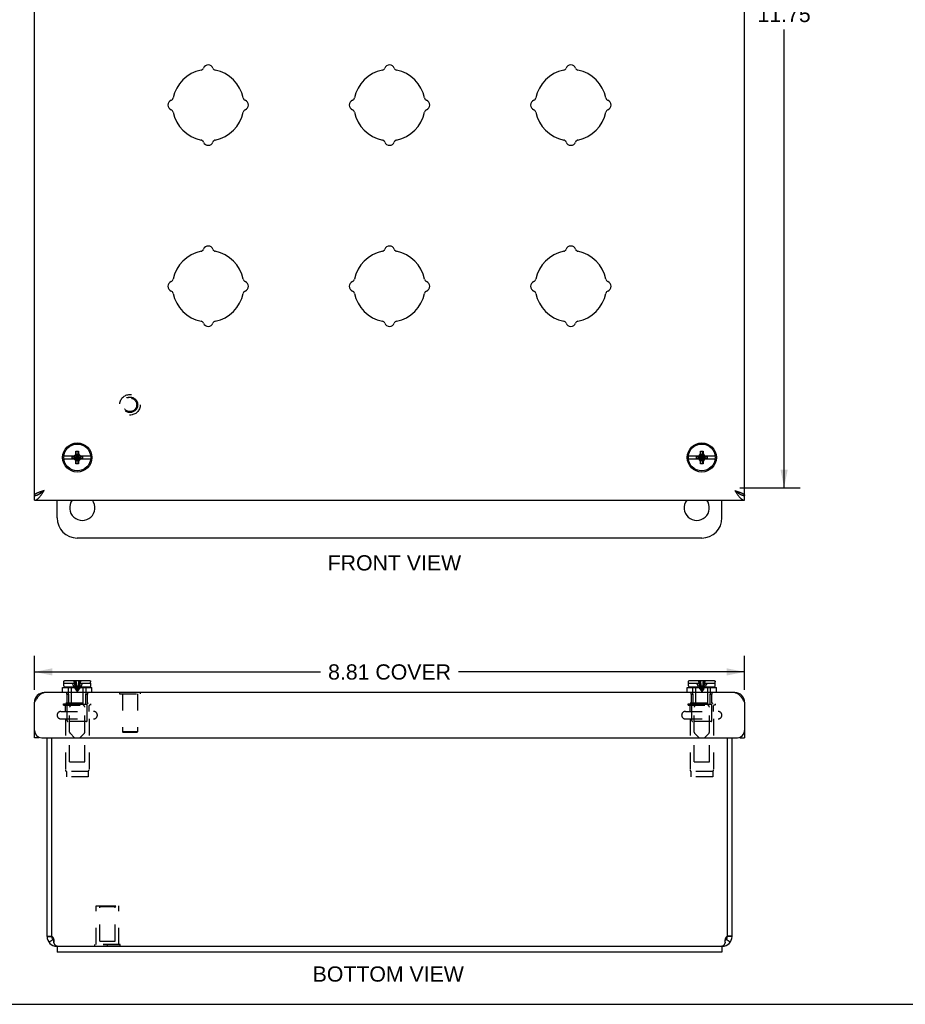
# Model space of a CAD drawing. Header units: inches. Extents: x 0 to 37.8, y 0 to 24.4.
# Tile 2 of 6: x 7.3 to 18.3, y 0 to 12.2. Entities that reach past the tile are written whole.
import ezdxf

# ---------------------------------------------------------------- set-up
doc = ezdxf.new("R2010")
doc.units = ezdxf.units.IN
doc.header["$LTSCALE"] = 2.077778
doc.header["$MEASUREMENT"] = 0
doc.linetypes.add('HIDDEN', pattern=[0.2, 0.1, -0.1])
doc.layers.get('0').update_dxf_attribs({"linetype": 'CONTINUOUS'})
for name, color, linetype in [('02___PRT_ALL_AXES', 7, 'CONTINUOUS'), ('06___PRT_ALL_SURFS', 7, 'CONTINUOUS'), ('DEFAULT_2', 8, 'HIDDEN'), ('DIMENSIONS', 7, 'CONTINUOUS')]:
    doc.layers.add(name, color=color, linetype=linetype)
doc.styles.get("Standard").update_dxf_attribs({"font": 'arial.ttf'})
doc.dimstyles.new('DIMSTYLE_3', dxfattribs={"dimtxt": 0.188889, "dimasz": 0.222222, "dimexe": 0.09, "dimexo": 0.07, "dimgap": 0.0425, "dimtad": 0, "dimtih": 1, "dimtoh": 1, "dimzin": 4, "dimdsep": 46, "dimtxsty": 'Standard', "dimblk": '_FILLED', "dimblk1": '_FILLED', "dimblk2": '_FILLED', "dimcen": 0.09, "dimazin": 1, "dimtfac": 1, "dimtofl": 0, "dimtmove": 0, "dimatfit": 3, "dimldrblk": '_FILLED', "dimfxl": 0, "dimtolj": 1, "dimtzin": 4, "dimarcsym": 0})

# ---------------------------------------------------------------- blocks, each defined once
blk = doc.blocks.new('_FILLED')
at = {"color": 0, "linetype": 'ByBlock'}
blk.add_solid([(0, 0), (-1, 0.2), (-1, -0.2)], dxfattribs=at)
blk = doc.blocks.new('*D4')
at = {"layer": 'DIMENSIONS', "color": 2, "linetype": 'Continuous'}
for p, q in [((7.472, 3.905), (7.472, 4.326)), ((16.285, 3.905), (16.285, 4.326)), ((7.472, 4.126), (11.023, 4.126)), ((16.285, 4.126), (12.735, 4.126))]:
    blk.add_line(p, q, dxfattribs=at)
at = {"layer": 'DIMENSIONS', "color": 2, "linetype": 'Continuous', "xscale": 0.2222222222, "yscale": 0.2222222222, "zscale": 0.2222222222, "rotation": 180}
blk.add_blockref('_FILLED', (7.472, 4.126), dxfattribs=at)
at = {"layer": 'DIMENSIONS', "color": 2, "linetype": 'Continuous', "xscale": 0.2222222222, "yscale": 0.2222222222, "zscale": 0.2222222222}
blk.add_blockref('_FILLED', (16.285, 4.126), dxfattribs=at)
at = {"layer": 'DIMENSIONS', "color": 2, "linetype": 'Continuous', "insert": (11.879, 4.22), "char_height": 0.1889, "width": 1.52305, "attachment_point": 2, "line_spacing_factor": 0.9}
blk.add_mtext('8.81 COVER', dxfattribs=at)
blk = doc.blocks.new('*D11')
at = {"layer": 'DIMENSIONS', "color": 2, "linetype": 'Continuous'}
for p, q in [((16.162, 18.163), (16.975, 18.163)), ((16.775, 18.163), (16.775, 12.477)), ((16.775, 6.413), (16.775, 12.099)), ((16.225, 6.413), (16.975, 6.413))]:
    blk.add_line(p, q, dxfattribs=at)
at = {"layer": 'DIMENSIONS', "color": 2, "linetype": 'Continuous', "xscale": 0.2222222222, "yscale": 0.2222222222, "zscale": 0.2222222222}
for p, rotation in [((16.775, 18.163), 90), ((16.775, 6.413), 270)]:
    blk.add_blockref('_FILLED', p, dxfattribs=dict(at, rotation=rotation))
at = {"layer": 'DIMENSIONS', "color": 2, "linetype": 'Continuous', "insert": (16.775, 12.382), "char_height": 0.1889, "width": 0.66006, "attachment_point": 2, "line_spacing_factor": 0.9}
blk.add_mtext('11.75', dxfattribs=at)

msp = doc.modelspace()

# ---------------------------------------------------------------- linework, layer by layer
at = {"color": 3, "linetype": 'Continuous'}
for p, q in [((7.4725, 6.3166), (7.4725, 18.2591)), ((16.285, 6.3166), (16.285, 18.2591)), ((7.5925, 6.3766), (7.5799, 6.3726)), ((7.4725, 6.2566), (16.285, 6.2566)), ((16.165, 3.869), (7.5925, 3.869)), ((7.4725, 3.309), (7.4725, 3.749)), ((16.285, 3.749), (16.285, 3.309)), ((7.5625, 3.309), (16.195, 3.309)), ((7.6287, 0.841), (7.6287, 3.309)), ((7.6884, 0.8447), (7.6884, 3.309)), ((16.069, 3.309), (16.069, 0.8447)), ((16.1287, 0.841), (16.1287, 3.309)), ((7.7537, 0.721), (7.7487, 0.721)), ((16.0037, 0.646), (7.7537, 0.646)), ((16.0087, 0.721), (16.0037, 0.721))]:
    msp.add_line(p, q, dxfattribs=at)
at = {"color": 7, "linetype": 'Continuous'}
for p, q in [((7.9872, 6.8678), (8.0202, 6.8678)), ((8.0202, 6.7078), (7.9872, 6.8678)), ((7.9872, 6.8348), (7.9872, 6.8678)), ((7.9872, 6.7078), (8.0202, 6.8678)), ((8.0202, 6.8678), (8.0202, 6.8348)), ((15.7372, 6.8678), (15.7702, 6.8678)), ((15.7702, 6.7078), (15.7372, 6.8678)), ((15.7372, 6.8348), (15.7372, 6.8678)), ((15.7372, 6.7078), (15.7702, 6.8678)), ((15.7702, 6.8678), (15.7702, 6.8348)), ((7.9711, 6.8043), (7.8375, 6.8043)), ((7.8375, 6.7713), (7.9711, 6.7713)), ((7.939, 6.8012), (8.0685, 6.7745)), ((7.939, 6.8012), (7.9657, 6.8012)), ((7.939, 6.7745), (8.0685, 6.8012)), ((7.939, 6.7745), (7.939, 6.8012)), ((7.9657, 6.7745), (7.939, 6.7745)), ((7.9567, 6.8043), (7.9761, 6.8155)), ((7.9761, 6.7601), (7.9567, 6.7713)), ((7.9657, 6.8012), (7.9711, 6.8043)), ((7.9657, 6.8012), (8.0417, 6.7745)), ((7.9657, 6.7745), (8.0417, 6.8012)), ((7.9711, 6.7713), (7.9657, 6.7745)), ((7.9761, 6.8155), (7.9872, 6.8348)), ((8.0314, 6.7601), (7.9761, 6.8155)), ((7.9761, 6.7601), (8.0314, 6.8155)), ((7.9872, 6.7408), (7.9761, 6.7601)), ((8.0202, 6.7408), (7.9872, 6.8348)), ((7.9872, 6.7408), (8.0202, 6.8348)), ((7.9872, 6.7078), (7.9872, 6.7408)), ((8.0202, 6.8348), (8.0314, 6.8155)), ((8.0314, 6.7601), (8.0202, 6.7408)), ((8.0202, 6.7408), (8.0202, 6.7078)), ((8.0314, 6.8155), (8.0507, 6.8043)), ((8.0507, 6.7713), (8.0314, 6.7601)), ((8.0363, 6.8043), (8.0417, 6.8012)), ((8.1699, 6.8043), (8.0363, 6.8043)), ((8.0417, 6.7745), (8.0363, 6.7713)), ((8.0363, 6.7713), (8.1699, 6.7713)), ((8.0417, 6.8012), (8.0685, 6.8012)), ((8.0685, 6.7745), (8.0417, 6.7745)), ((8.0685, 6.8012), (8.0685, 6.7745)), ((15.7211, 6.8043), (15.5875, 6.8043)), ((15.5875, 6.7713), (15.7211, 6.7713)), ((15.689, 6.7745), (15.8185, 6.8012)), ((15.689, 6.8012), (15.7157, 6.8012)), ((15.689, 6.8012), (15.8185, 6.7745)), ((15.689, 6.7745), (15.689, 6.8012)), ((15.7157, 6.7745), (15.689, 6.7745)), ((15.7067, 6.8043), (15.7261, 6.8155)), ((15.7261, 6.7601), (15.7067, 6.7713)), ((15.7157, 6.8012), (15.7211, 6.8043)), ((15.7157, 6.8012), (15.7917, 6.7745)), ((15.7157, 6.7745), (15.7917, 6.8012)), ((15.7211, 6.7713), (15.7157, 6.7745)), ((15.7261, 6.8155), (15.7372, 6.8348)), ((15.7261, 6.8155), (15.7814, 6.7601)), ((15.7261, 6.7601), (15.7814, 6.8155)), ((15.7372, 6.7408), (15.7261, 6.7601)), ((15.7702, 6.7408), (15.7372, 6.8348)), ((15.7372, 6.7408), (15.7702, 6.8348)), ((15.7372, 6.7078), (15.7372, 6.7408)), ((15.7702, 6.8348), (15.7814, 6.8155)), ((15.7814, 6.7601), (15.7702, 6.7408)), ((15.7702, 6.7408), (15.7702, 6.7078)), ((15.7814, 6.8155), (15.8007, 6.8043)), ((15.8007, 6.7713), (15.7814, 6.7601)), ((15.9199, 6.8043), (15.7863, 6.8043)), ((15.7863, 6.8043), (15.7917, 6.8012)), ((15.7917, 6.7745), (15.7863, 6.7713)), ((15.7863, 6.7713), (15.9199, 6.7713)), ((15.7917, 6.8012), (15.8185, 6.8012)), ((15.8185, 6.7745), (15.7917, 6.7745)), ((15.8185, 6.8012), (15.8185, 6.7745)), ((8.0202, 6.7078), (7.9872, 6.7078)), ((15.7702, 6.7078), (15.7372, 6.7078)), ((7.4725, 6.2566), (7.4725, 6.3166)), ((7.7537, 6.0378), (7.7537, 6.2566)), ((16.0037, 6.0378), (16.0037, 6.2566)), ((16.285, 6.2566), (16.285, 6.3166)), ((15.7537, 5.7878), (8.0037, 5.7878)), ((7.8227, 3.869), (7.8227, 3.9315)), ((7.8227, 3.9315), (8.1847, 3.9315)), ((7.8367, 3.9515), (7.8367, 3.9865)), ((7.8367, 3.9865), (7.8375, 3.9865)), ((7.8375, 4.0045), (7.8376, 4.006)), ((7.8375, 3.9865), (7.8375, 4.0045)), ((7.8511, 4.0194), (7.8526, 4.0195)), ((8.1557, 3.9365), (7.8517, 3.9365)), ((7.8526, 4.0195), (8.1548, 4.0195)), ((7.9307, 3.9315), (7.9307, 3.9365)), ((8.0767, 3.9315), (8.0767, 3.9365)), ((8.1548, 4.0195), (8.1563, 4.0194)), ((8.1699, 3.9865), (8.1699, 4.0045)), ((8.1699, 3.9865), (8.1707, 3.9865)), ((8.1707, 3.9515), (8.1707, 3.9865)), ((8.1847, 3.869), (8.1847, 3.9315)), ((15.5727, 3.9315), (15.9347, 3.9315)), ((15.5727, 3.869), (15.5727, 3.9315)), ((15.5867, 3.9865), (15.5875, 3.9865)), ((15.5867, 3.9515), (15.5867, 3.9865)), ((15.5875, 4.0045), (15.5876, 4.006)), ((15.5875, 3.9865), (15.5875, 4.0045)), ((15.6011, 4.0194), (15.6026, 4.0195)), ((15.9057, 3.9365), (15.6017, 3.9365)), ((15.6026, 4.0195), (15.9048, 4.0195)), ((15.6807, 3.9315), (15.6807, 3.9365)), ((15.8267, 3.9315), (15.8267, 3.9365)), ((15.9048, 4.0195), (15.9063, 4.0194)), ((15.9199, 3.9865), (15.9199, 4.0045)), ((15.9199, 3.9865), (15.9207, 3.9865)), ((15.9207, 3.9515), (15.9207, 3.9865)), ((15.9347, 3.869), (15.9347, 3.9315)), ((8.5295, 3.873), (8.5295, 3.869)), ((8.5295, 3.873), (8.7855, 3.873)), ((8.7855, 3.873), (8.7855, 3.869)), ((7.5325, 3.309), (7.4725, 3.309)), ((7.5325, 3.3142), (7.5325, 3.309)), ((16.225, 3.309), (16.225, 3.3142)), ((16.225, 3.309), (16.285, 3.309)), ((7.6287, 0.8445), (7.6887, 0.8445)), ((7.6287, 0.841), (7.6887, 0.841)), ((7.6516, 0.7705), (7.7002, 0.8057)), ((7.6887, 0.841), (7.6887, 0.8445)), ((7.7127, 0.7702), (7.7127, 0.7968)), ((16.0448, 0.7702), (16.0448, 0.7968)), ((16.1058, 0.7705), (16.0573, 0.8057)), ((16.1287, 0.8445), (16.0687, 0.8445)), ((16.0687, 0.8445), (16.0687, 0.841)), ((16.1287, 0.841), (16.0687, 0.841)), ((7.7537, 0.721), (7.7537, 0.646)), ((7.7537, 0.721), (16.0037, 0.721)), ((16.0037, 0.721), (16.0037, 0.646)), ((0, 0), (37.7778, 0))]:
    msp.add_line(p, q, dxfattribs=at)
at = {"color": 3, "linetype": 'Continuous'}
for points in [[(7.4725, 6.2566), (7.4765, 6.2567), (7.4805, 6.2572), (7.4845, 6.258), (7.4885, 6.2592), (7.4925, 6.2607), (7.4965, 6.2624), (7.5005, 6.2645), (7.5045, 6.2669), (7.5085, 6.2696), (7.5125, 6.2726), (7.5165, 6.2759), (7.5205, 6.2795), (7.5245, 6.2833), (7.5285, 6.2874), (7.5325, 6.2917), (7.5365, 6.2963), (7.5405, 6.301), (7.5445, 6.306), (7.5485, 6.3112), (7.5525, 6.3166), (7.5565, 6.3221), (7.5605, 6.3278), (7.5645, 6.3336), (7.5685, 6.3395), (7.5725, 6.3455), (7.5765, 6.3516), (7.5805, 6.3578), (7.5845, 6.364), (7.5885, 6.3703), (7.5925, 6.3766)], [(7.5799, 6.3726), (7.5737, 6.3706), (7.5675, 6.3686), (7.5614, 6.3666), (7.5554, 6.3646), (7.5495, 6.3626), (7.5437, 6.3606), (7.538, 6.3586), (7.5325, 6.3566), (7.5271, 6.3546), (7.5219, 6.3526), (7.5169, 6.3506), (7.5122, 6.3486), (7.5076, 6.3466), (7.5033, 6.3446), (7.4992, 6.3426), (7.4954, 6.3406), (7.4918, 6.3386), (7.4885, 6.3366), (7.4855, 6.3346), (7.4828, 6.3326), (7.4804, 6.3306), (7.4783, 6.3286), (7.4766, 6.3266), (7.4751, 6.3246), (7.4739, 6.3226), (7.4731, 6.3206), (7.4726, 6.3186), (7.4725, 6.3166)], [(16.165, 6.3766), (16.1775, 6.3726), (16.1837, 6.3706), (16.1899, 6.3686), (16.196, 6.3666), (16.202, 6.3646), (16.208, 6.3626), (16.2138, 6.3606), (16.2194, 6.3586), (16.225, 6.3566), (16.2303, 6.3546), (16.2355, 6.3526), (16.2405, 6.3506), (16.2453, 6.3486), (16.2498, 6.3466), (16.2541, 6.3446), (16.2582, 6.3426), (16.262, 6.3406), (16.2656, 6.3386), (16.2689, 6.3366), (16.2719, 6.3346), (16.2746, 6.3326), (16.277, 6.3306), (16.2791, 6.3286), (16.2809, 6.3266), (16.2823, 6.3246), (16.2835, 6.3226), (16.2843, 6.3206), (16.2848, 6.3186), (16.285, 6.3166)], [(16.165, 6.3766), (16.169, 6.3703), (16.173, 6.364), (16.177, 6.3578), (16.181, 6.3516), (16.185, 6.3455), (16.189, 6.3395), (16.193, 6.3335), (16.197, 6.3277), (16.201, 6.3221), (16.205, 6.3166), (16.209, 6.3112), (16.213, 6.306), (16.217, 6.3011), (16.221, 6.2963), (16.225, 6.2917), (16.229, 6.2874), (16.233, 6.2833), (16.237, 6.2795), (16.241, 6.2759), (16.245, 6.2726), (16.249, 6.2696), (16.253, 6.2669), (16.257, 6.2645), (16.261, 6.2624), (16.265, 6.2607), (16.269, 6.2592), (16.273, 6.258), (16.277, 6.2572), (16.281, 6.2567), (16.285, 6.2566)], [(7.4725, 3.749), (7.4765, 3.7553), (7.4805, 3.7616), (7.4845, 3.7678), (7.4885, 3.774), (7.4925, 3.7801), (7.4965, 3.7861), (7.5005, 3.792), (7.5045, 3.7978), (7.5085, 3.8035), (7.5125, 3.809), (7.5165, 3.8144), (7.5205, 3.8195), (7.5245, 3.8245), (7.5285, 3.8293), (7.5325, 3.8339), (7.5365, 3.8382), (7.5405, 3.8423), (7.5445, 3.8461), (7.5485, 3.8496), (7.5525, 3.8529), (7.5565, 3.8559), (7.5605, 3.8586), (7.5645, 3.861), (7.5685, 3.8631), (7.5725, 3.8649), (7.5765, 3.8664), (7.5805, 3.8675), (7.5845, 3.8684), (7.5885, 3.8688), (7.5925, 3.869)], [(16.165, 3.869), (16.169, 3.8688), (16.173, 3.8684), (16.177, 3.8675), (16.181, 3.8664), (16.185, 3.8649), (16.189, 3.8631), (16.193, 3.861), (16.197, 3.8586), (16.201, 3.8559), (16.205, 3.8529), (16.209, 3.8496), (16.213, 3.8461), (16.217, 3.8423), (16.221, 3.8382), (16.225, 3.8339), (16.229, 3.8293), (16.233, 3.8245), (16.237, 3.8196), (16.241, 3.8144), (16.245, 3.809), (16.249, 3.8035), (16.253, 3.7978), (16.257, 3.792), (16.261, 3.7861), (16.265, 3.7801), (16.269, 3.774), (16.273, 3.7678), (16.277, 3.7616), (16.281, 3.7553), (16.285, 3.749)], [(7.6936, 0.841), (7.6944, 0.84), (7.6952, 0.839), (7.6961, 0.8379), (7.6969, 0.8368), (7.6977, 0.8357), (7.6985, 0.8345), (7.6993, 0.8333), (7.7, 0.8321), (7.7008, 0.8309), (7.7015, 0.8296), (7.7022, 0.8284), (7.7029, 0.8271), (7.7036, 0.8257), (7.7042, 0.8244), (7.7049, 0.8231), (7.7055, 0.8217), (7.7061, 0.8203), (7.7067, 0.8189), (7.7072, 0.8175), (7.7078, 0.816), (7.7083, 0.8146), (7.7088, 0.8132), (7.7092, 0.8117), (7.7097, 0.8102), (7.7101, 0.8088), (7.7105, 0.8073), (7.7109, 0.8058), (7.7112, 0.8043), (7.7116, 0.8028), (7.7119, 0.8013), (7.7122, 0.7999), (7.7124, 0.7984), (7.7126, 0.7969), (7.7129, 0.7954), (7.713, 0.7939), (7.7132, 0.7925), (7.7134, 0.791), (7.7135, 0.7895), (7.7136, 0.7881), (7.7136, 0.7866), (7.7137, 0.7852), (7.7137, 0.7838), (7.7137, 0.783)], [(7.7137, 0.783), (7.7137, 0.7824), (7.7137, 0.7809), (7.7136, 0.7795), (7.7136, 0.7782), (7.7135, 0.7768), (7.7134, 0.7754), (7.7132, 0.7741), (7.7131, 0.7728), (7.7129, 0.7715), (7.7127, 0.7702)], [(7.7487, 0.721), (7.748, 0.721), (7.7473, 0.7211), (7.7466, 0.7212), (7.7459, 0.7213), (7.7452, 0.7215), (7.7446, 0.7217), (7.7439, 0.722), (7.7432, 0.7223), (7.7425, 0.7226), (7.7418, 0.723), (7.7411, 0.7234), (7.7404, 0.7238), (7.7397, 0.7243), (7.739, 0.7248), (7.7383, 0.7254), (7.7376, 0.726), (7.7369, 0.7266), (7.7362, 0.7273), (7.7355, 0.728), (7.7348, 0.7288), (7.7342, 0.7295), (7.7335, 0.7304), (7.7328, 0.7312), (7.7321, 0.7321), (7.7314, 0.733), (7.7307, 0.734), (7.73, 0.735), (7.7293, 0.736), (7.7286, 0.7371), (7.7279, 0.7382), (7.7272, 0.7393), (7.7265, 0.7405), (7.7258, 0.7417), (7.7251, 0.7429), (7.7244, 0.7442), (7.7238, 0.7455), (7.7231, 0.7468), (7.7224, 0.7482), (7.7217, 0.7496), (7.721, 0.751), (7.7203, 0.7524), (7.7196, 0.7539), (7.7189, 0.7554), (7.7182, 0.757), (7.7175, 0.7585), (7.7168, 0.7601), (7.7161, 0.7617), (7.7154, 0.7634), (7.7147, 0.765), (7.714, 0.7667), (7.7133, 0.7684), (7.7127, 0.7702)], [(16.0448, 0.7702), (16.0441, 0.7684), (16.0434, 0.7667), (16.0427, 0.765), (16.042, 0.7634), (16.0413, 0.7617), (16.0406, 0.7601), (16.0399, 0.7585), (16.0392, 0.757), (16.0385, 0.7554), (16.0378, 0.7539), (16.0371, 0.7524), (16.0365, 0.751), (16.0358, 0.7496), (16.0351, 0.7482), (16.0344, 0.7468), (16.0337, 0.7455), (16.033, 0.7442), (16.0323, 0.7429), (16.0316, 0.7417), (16.0309, 0.7405), (16.0302, 0.7393), (16.0295, 0.7382), (16.0288, 0.7371), (16.0281, 0.736), (16.0274, 0.735), (16.0267, 0.734), (16.026, 0.733), (16.0254, 0.7321), (16.0247, 0.7312), (16.024, 0.7304), (16.0233, 0.7295), (16.0226, 0.7288), (16.0219, 0.728), (16.0212, 0.7273), (16.0205, 0.7266), (16.0198, 0.726), (16.0191, 0.7254), (16.0184, 0.7248), (16.0177, 0.7243), (16.017, 0.7238), (16.0163, 0.7234), (16.0156, 0.723), (16.015, 0.7226), (16.0143, 0.7223), (16.0136, 0.722), (16.0129, 0.7217), (16.0122, 0.7215), (16.0115, 0.7213), (16.0108, 0.7212), (16.0101, 0.7211), (16.0094, 0.721), (16.0087, 0.721)], [(16.0437, 0.783), (16.0437, 0.7838), (16.0437, 0.7852), (16.0438, 0.7866), (16.0439, 0.7881), (16.044, 0.7895), (16.0441, 0.791), (16.0442, 0.7925), (16.0444, 0.7939), (16.0446, 0.7954), (16.0448, 0.7969), (16.045, 0.7984), (16.0453, 0.7999), (16.0456, 0.8013), (16.0459, 0.8028), (16.0462, 0.8043), (16.0465, 0.8058), (16.0469, 0.8073), (16.0473, 0.8088), (16.0477, 0.8102), (16.0482, 0.8117), (16.0487, 0.8132), (16.0491, 0.8146), (16.0497, 0.816), (16.0502, 0.8175), (16.0507, 0.8189), (16.0513, 0.8203), (16.0519, 0.8217), (16.0525, 0.8231), (16.0532, 0.8244), (16.0538, 0.8257), (16.0545, 0.8271), (16.0552, 0.8284), (16.0559, 0.8296), (16.0567, 0.8309), (16.0574, 0.8321), (16.0582, 0.8333), (16.0589, 0.8345), (16.0597, 0.8357), (16.0605, 0.8368), (16.0614, 0.8379), (16.0622, 0.839), (16.063, 0.84), (16.0639, 0.841)], [(16.0448, 0.7702), (16.0446, 0.7715), (16.0444, 0.7728), (16.0442, 0.7741), (16.0441, 0.7754), (16.0439, 0.7768), (16.0439, 0.7782), (16.0438, 0.7795), (16.0437, 0.7809), (16.0437, 0.7824), (16.0437, 0.783)]]:
    msp.add_lwpolyline(points, dxfattribs=at)
at = {"color": 7, "linetype": 'Continuous'}
for points in [[(7.5445, 6.3413), (7.5485, 6.3439), (7.5525, 6.3466), (7.5565, 6.3493), (7.5605, 6.3522), (7.5645, 6.3551), (7.5685, 6.358), (7.5725, 6.361), (7.5765, 6.3641), (7.5805, 6.3672), (7.5845, 6.3703), (7.5885, 6.3734), (7.5925, 6.3766)], [(7.5925, 6.3766), (7.5886, 6.3741), (7.5847, 6.3716), (7.5808, 6.3691), (7.5769, 6.3666), (7.5732, 6.3641), (7.5695, 6.3615), (7.5659, 6.3591), (7.5625, 6.3566), (7.5591, 6.3541), (7.556, 6.3516), (7.5529, 6.3491), (7.55, 6.3466), (7.5473, 6.3441), (7.5448, 6.3415), (7.5448, 6.3415)], [(16.165, 6.3766), (16.1689, 6.3741), (16.1728, 6.3716), (16.1767, 6.3691), (16.1805, 6.3666), (16.1843, 6.3641), (16.1879, 6.3615), (16.1915, 6.3591), (16.195, 6.3566), (16.1983, 6.3541), (16.2015, 6.3516), (16.2045, 6.3491), (16.2074, 6.3466), (16.2101, 6.3441), (16.2126, 6.3415), (16.2126, 6.3415)], [(16.165, 6.3766), (16.169, 6.3734), (16.173, 6.3703), (16.177, 6.3672), (16.181, 6.3641), (16.185, 6.361), (16.189, 6.358), (16.193, 6.3551), (16.197, 6.3522), (16.201, 6.3493), (16.205, 6.3466), (16.209, 6.3439)], [(7.4725, 6.3166), (7.4765, 6.3166), (7.4805, 6.3169), (7.4845, 6.3173), (7.4885, 6.3179), (7.4925, 6.3186), (7.4965, 6.3195), (7.5005, 6.3206), (7.5045, 6.3218), (7.5085, 6.3231), (7.5125, 6.3246), (7.5165, 6.3262), (7.5205, 6.328), (7.5245, 6.3299), (7.5285, 6.332), (7.5325, 6.3341)], [(7.5325, 6.3341), (7.5365, 6.3364), (7.5405, 6.3388), (7.5445, 6.3413)], [(16.209, 6.3439), (16.213, 6.3413), (16.217, 6.3388), (16.221, 6.3364), (16.225, 6.3341)], [(16.225, 6.3341), (16.229, 6.332), (16.233, 6.3299), (16.237, 6.328), (16.241, 6.3262), (16.245, 6.3246), (16.249, 6.3231), (16.253, 6.3217), (16.257, 6.3205), (16.261, 6.3195), (16.265, 6.3186), (16.269, 6.3179), (16.273, 6.3173), (16.277, 6.3169), (16.281, 6.3166), (16.285, 6.3166)], [(7.8376, 4.006), (7.8378, 4.0074), (7.8382, 4.0089), (7.8387, 4.0102), (7.8393, 4.0116), (7.8401, 4.0128), (7.841, 4.014), (7.842, 4.0151), (7.843, 4.0161), (7.8442, 4.017), (7.8455, 4.0177), (7.8468, 4.0184), (7.8482, 4.0189), (7.8497, 4.0192), (7.8511, 4.0194)], [(8.1563, 4.0194), (8.1577, 4.0192), (8.1592, 4.0189), (8.1606, 4.0184), (8.1619, 4.0177), (8.1632, 4.017), (8.1644, 4.0161), (8.1655, 4.0151), (8.1665, 4.014), (8.1673, 4.0129), (8.1681, 4.0116), (8.1687, 4.0103), (8.1692, 4.0089), (8.1696, 4.0074)], [(8.1696, 4.0074), (8.1698, 4.006), (8.1699, 4.0045)], [(15.5876, 4.006), (15.5878, 4.0074), (15.5882, 4.0089), (15.5887, 4.0102), (15.5893, 4.0116), (15.5901, 4.0128), (15.591, 4.014), (15.592, 4.0151), (15.593, 4.0161), (15.5942, 4.017), (15.5955, 4.0177), (15.5968, 4.0184), (15.5982, 4.0189), (15.5997, 4.0192), (15.6011, 4.0194)], [(15.9063, 4.0194), (15.9077, 4.0192), (15.9092, 4.0189), (15.9106, 4.0184), (15.9119, 4.0177), (15.9132, 4.017), (15.9144, 4.0161), (15.9155, 4.0151), (15.9165, 4.014), (15.9173, 4.0129), (15.9181, 4.0116), (15.9187, 4.0103), (15.9192, 4.0089), (15.9196, 4.0074)], [(15.9196, 4.0074), (15.9198, 4.006), (15.9199, 4.0045)]]:
    msp.add_lwpolyline(points, dxfattribs=at)
for centre, radius in [((8.0037, 6.7878), 0.181), ((15.7537, 6.7878), 0.181), ((8.0037, 6.7878), 0.167), ((15.7537, 6.7878), 0.167)]:
    msp.add_circle(centre, radius, dxfattribs=at)
at = {"color": 3, "linetype": 'Continuous'}
for centre, radius, start, end in [((9.5329, 11.6362), 0.04, 281.44242, 339.19898), ((9.6287, 11.5998), 0.0625, 20.80102, 159.19898), ((9.7245, 11.6362), 0.04, 200.80102, 258.55758), ((11.7829, 11.6362), 0.04, 281.44242, 339.19898), ((11.8787, 11.5998), 0.0625, 20.80102, 159.19898), ((11.9745, 11.6362), 0.04, 200.80102, 258.55758), ((14.0329, 11.6362), 0.04, 281.44242, 339.19898), ((14.1287, 11.5998), 0.0625, 20.80102, 159.19898), ((14.2245, 11.6362), 0.04, 200.80102, 258.55758), ((9.6287, 11.1628), 0.443, 101.44242, 168.55758), ((9.6287, 11.1628), 0.443, 11.44242, 78.55758), ((11.8787, 11.1628), 0.443, 101.44242, 168.55758), ((11.8787, 11.1628), 0.443, 11.44242, 78.55758), ((14.1287, 11.1628), 0.443, 101.44242, 168.55758), ((14.1287, 11.1628), 0.443, 11.44242, 78.55758), ((9.1553, 11.2586), 0.04, 290.80102, 348.55758), ((10.1021, 11.2586), 0.04, 191.44242, 249.19898), ((11.4053, 11.2586), 0.04, 290.80102, 348.55758), ((12.3521, 11.2586), 0.04, 191.44242, 249.19898), ((13.6553, 11.2586), 0.04, 290.80102, 348.55758), ((14.6021, 11.2586), 0.04, 191.44242, 249.19898), ((9.1917, 11.1628), 0.0625, 110.80102, 249.19898), ((10.0657, 11.1628), 0.0625, 290.80102, 69.19898), ((11.4417, 11.1628), 0.0625, 110.80102, 249.19898), ((12.3157, 11.1628), 0.0625, 290.80102, 69.19898), ((13.6917, 11.1628), 0.0625, 110.80102, 249.19898), ((14.5657, 11.1628), 0.0625, 290.80102, 69.19898), ((9.1553, 11.067), 0.04, 11.44242, 69.19898), ((9.6287, 11.1628), 0.443, 191.44242, 258.55758), ((9.6287, 11.1628), 0.443, 281.44242, 348.55758), ((10.1021, 11.067), 0.04, 110.80102, 168.55758), ((11.4053, 11.067), 0.04, 11.44242, 69.19898), ((11.8787, 11.1628), 0.443, 191.44242, 258.55758), ((11.8787, 11.1628), 0.443, 281.44242, 348.55758), ((12.3521, 11.067), 0.04, 110.80102, 168.55758), ((13.6553, 11.067), 0.04, 11.44242, 69.19898), ((14.1287, 11.1628), 0.443, 191.44242, 258.55758), ((14.1287, 11.1628), 0.443, 281.44242, 348.55758), ((14.6021, 11.067), 0.04, 110.80102, 168.55758), ((9.5329, 10.6894), 0.04, 20.80102, 78.55758), ((9.6287, 10.7258), 0.0625, 200.80102, 339.19898), ((9.7245, 10.6894), 0.04, 101.44242, 159.19898), ((11.7829, 10.6894), 0.04, 20.80102, 78.55758), ((11.8787, 10.7258), 0.0625, 200.80102, 339.19898), ((11.9745, 10.6894), 0.04, 101.44242, 159.19898), ((14.0329, 10.6894), 0.04, 20.80102, 78.55758), ((14.1287, 10.7258), 0.0625, 200.80102, 339.19898), ((14.2245, 10.6894), 0.04, 101.44242, 159.19898), ((9.6287, 9.3498), 0.0625, 20.80102, 159.19898), ((11.8787, 9.3498), 0.0625, 20.80102, 159.19898), ((14.1287, 9.3498), 0.0625, 20.80102, 159.19898), ((9.6287, 8.9128), 0.443, 101.44242, 168.55758), ((9.5329, 9.3862), 0.04, 281.44242, 339.19898), ((9.7245, 9.3862), 0.04, 200.80102, 258.55758), ((9.6287, 8.9128), 0.443, 11.44242, 78.55758), ((11.8787, 8.9128), 0.443, 101.44242, 168.55758), ((11.7829, 9.3862), 0.04, 281.44242, 339.19898), ((11.9745, 9.3862), 0.04, 200.80102, 258.55758), ((11.8787, 8.9128), 0.443, 11.44242, 78.55758), ((14.1287, 8.9128), 0.443, 101.44242, 168.55758), ((14.0329, 9.3862), 0.04, 281.44242, 339.19898), ((14.2245, 9.3862), 0.04, 200.80102, 258.55758), ((14.1287, 8.9128), 0.443, 11.44242, 78.55758), ((9.1917, 8.9128), 0.0625, 110.80102, 249.19898), ((9.1553, 9.0086), 0.04, 290.80102, 348.55758), ((10.1021, 9.0086), 0.04, 191.44242, 249.19898), ((10.0657, 8.9128), 0.0625, 290.80102, 69.19898), ((11.4417, 8.9128), 0.0625, 110.80102, 249.19898), ((11.4053, 9.0086), 0.04, 290.80102, 348.55758), ((12.3521, 9.0086), 0.04, 191.44242, 249.19898), ((12.3157, 8.9128), 0.0625, 290.80102, 69.19898), ((13.6917, 8.9128), 0.0625, 110.80102, 249.19898), ((13.6553, 9.0086), 0.04, 290.80102, 348.55758), ((14.6021, 9.0086), 0.04, 191.44242, 249.19898), ((14.5657, 8.9128), 0.0625, 290.80102, 69.19898), ((9.1553, 8.817), 0.04, 11.44242, 69.19898), ((9.6287, 8.9128), 0.443, 191.44242, 258.55758), ((9.6287, 8.9128), 0.443, 281.44242, 348.55758), ((10.1021, 8.817), 0.04, 110.80102, 168.55758), ((11.4053, 8.817), 0.04, 11.44242, 69.19898), ((11.8787, 8.9128), 0.443, 191.44242, 258.55758), ((11.8787, 8.9128), 0.443, 281.44242, 348.55758), ((12.3521, 8.817), 0.04, 110.80102, 168.55758), ((13.6553, 8.817), 0.04, 11.44242, 69.19898), ((14.1287, 8.9128), 0.443, 191.44242, 258.55758), ((14.1287, 8.9128), 0.443, 281.44242, 348.55758), ((14.6021, 8.817), 0.04, 110.80102, 168.55758), ((9.5329, 8.4394), 0.04, 20.80102, 78.55758), ((9.6287, 8.4758), 0.0625, 200.80102, 339.19898), ((9.7245, 8.4394), 0.04, 101.44242, 159.19898), ((11.7829, 8.4394), 0.04, 20.80102, 78.55758), ((11.8787, 8.4758), 0.0625, 200.80102, 339.19898), ((11.9745, 8.4394), 0.04, 101.44242, 159.19898), ((14.0329, 8.4394), 0.04, 20.80102, 78.55758), ((14.1287, 8.4758), 0.0625, 200.80102, 339.19898), ((14.2245, 8.4394), 0.04, 101.44242, 159.19898), ((7.5925, 3.749), 0.12, 90, 180), ((16.165, 3.749), 0.12, 0, 90), ((7.5625, 3.399), 0.09, 180, 270), ((16.195, 3.399), 0.09, 270, 360), ((7.7487, 0.841), 0.12, 180, 270), ((7.6587, 0.7985), 0.055, 50.69801, 57.31636), ((16.0087, 0.841), 0.12, 270, 360), ((16.0987, 0.7985), 0.055, 122.68364, 129.30199)]:
    msp.add_arc(centre, radius, start, end, dxfattribs=at)
at = {"color": 7, "linetype": 'Continuous'}
for centre, radius, start, end in [((8.0662, 6.1628), 0.1562, 143.03757, 36.96243), ((15.6912, 6.1628), 0.1562, 143.03757, 36.96243), ((8.0037, 6.0378), 0.25, 180, 270), ((15.7537, 6.0378), 0.25, 270, 360), ((7.8517, 3.9515), 0.015, 180, 270), ((8.1557, 3.9515), 0.015, 270, 360), ((15.6017, 3.9515), 0.015, 180, 270), ((15.9057, 3.9515), 0.015, 270, 360), ((7.7487, 0.841), 0.06, 180, 233.05876), ((16.0087, 0.841), 0.06, 306.94124, 360)]:
    msp.add_arc(centre, radius, start, end, dxfattribs=at)
at = {"layer": '02___PRT_ALL_AXES', "color": 8, "linetype": 'HIDDEN'}
for p, q in [((8.2387, 0.7416), (8.2387, 1.2206)), ((8.2387, 1.2206), (8.5187, 1.2206)), ((8.5187, 0.7416), (8.5187, 1.2206))]:
    msp.add_line(p, q, dxfattribs=at)
at = {"layer": '06___PRT_ALL_SURFS', "color": 8, "linetype": 'HIDDEN'}
for p, q in [((8.2227, 0.7206), (8.2227, 0.7416)), ((8.5347, 0.7416), (8.2227, 0.7416)), ((8.3787, 0.7206), (8.3787, 0.7416)), ((8.5347, 0.7206), (8.5347, 0.7416)), ((8.5347, 0.7206), (8.2227, 0.7206))]:
    msp.add_line(p, q, dxfattribs=at)
at = {"layer": 'DEFAULT_2', "color": 8, "linetype": 'HIDDEN'}
for p, q in [((7.8375, 3.9865), (7.9711, 3.9865)), ((7.8393, 4.0116), (7.8393, 4.0116)), ((7.8401, 4.0129), (7.8401, 4.0128)), ((7.841, 4.014), (7.841, 4.014)), ((7.842, 4.0151), (7.842, 4.0151)), ((7.8431, 4.0161), (7.843, 4.0161)), ((7.8442, 4.017), (7.8442, 4.017)), ((7.8455, 4.0177), (7.8455, 4.0177)), ((7.8511, 4.0194), (7.8497, 4.0192)), ((7.8937, 3.8515), (7.8937, 3.9315)), ((7.9307, 3.7237), (7.9307, 3.9315)), ((7.9581, 3.951), (7.9686, 3.9335)), ((8.0363, 3.9865), (8.1699, 3.9865)), ((8.0493, 3.951), (8.0388, 3.9335)), ((8.0767, 3.7237), (8.0767, 3.9315)), ((8.1137, 3.8515), (8.1137, 3.9315)), ((8.1619, 4.0177), (8.1619, 4.0177)), ((8.1632, 4.017), (8.1632, 4.017)), ((8.1644, 4.0161), (8.1644, 4.0161)), ((8.1655, 4.0151), (8.1655, 4.0151)), ((8.1665, 4.014), (8.1665, 4.014)), ((8.1674, 4.0128), (8.1673, 4.0129)), ((8.1681, 4.0116), (8.1681, 4.0116)), ((8.1698, 4.006), (8.1696, 4.0074)), ((15.5875, 3.9865), (15.7211, 3.9865)), ((15.5882, 4.0089), (15.5878, 4.0074)), ((15.5893, 4.0116), (15.5893, 4.0116)), ((15.5901, 4.0129), (15.5901, 4.0128)), ((15.591, 4.014), (15.591, 4.014)), ((15.592, 4.0151), (15.592, 4.0151)), ((15.5931, 4.0161), (15.593, 4.0161)), ((15.5942, 4.017), (15.5942, 4.017)), ((15.5955, 4.0177), (15.5955, 4.0177)), ((15.6011, 4.0194), (15.5997, 4.0192)), ((15.6437, 3.8515), (15.6437, 3.9315)), ((15.6807, 3.7237), (15.6807, 3.9315)), ((15.7081, 3.951), (15.7186, 3.9335)), ((15.7887, 3.9917), (15.7863, 3.9865)), ((15.7863, 3.9865), (15.9199, 3.9865)), ((15.7993, 3.951), (15.7888, 3.9335)), ((15.8267, 3.7237), (15.8267, 3.9315)), ((15.8637, 3.8515), (15.8637, 3.9315)), ((15.9119, 4.0177), (15.9119, 4.0177)), ((15.9132, 4.017), (15.9132, 4.017)), ((15.9144, 4.0161), (15.9144, 4.0161)), ((15.9155, 4.0151), (15.9155, 4.0151)), ((15.9165, 4.014), (15.9165, 4.014)), ((15.9174, 4.0128), (15.9173, 4.0129)), ((15.9181, 4.0116), (15.9181, 4.0116)), ((15.9198, 4.006), (15.9196, 4.0074)), ((7.8737, 3.8515), (7.8737, 3.869)), ((7.8737, 3.8515), (7.8979, 3.8515)), ((7.8772, 3.744), (7.8772, 3.8515)), ((7.8979, 3.7215), (7.8979, 3.8515)), ((8.1095, 3.7215), (8.1095, 3.8515)), ((8.1095, 3.8515), (8.1337, 3.8515)), ((8.1302, 3.744), (8.1302, 3.8515)), ((8.1337, 3.8515), (8.1337, 3.869)), ((8.5295, 3.869), (8.5295, 3.855)), ((8.5295, 3.855), (8.7855, 3.855)), ((8.5635, 3.855), (8.5635, 3.383)), ((8.7515, 3.855), (8.7515, 3.383)), ((8.7855, 3.869), (8.7855, 3.855)), ((15.6237, 3.8515), (15.6237, 3.869)), ((15.6237, 3.8515), (15.6479, 3.8515)), ((15.6272, 3.744), (15.6272, 3.8515)), ((15.6479, 3.7215), (15.6479, 3.8515)), ((15.8595, 3.8515), (15.8837, 3.8515)), ((15.8595, 3.7215), (15.8595, 3.8515)), ((15.8802, 3.744), (15.8802, 3.8515)), ((15.8837, 3.8515), (15.8837, 3.869)), ((7.8337, 3.713), (7.8337, 3.731)), ((7.8337, 3.731), (8.1737, 3.731)), ((7.8337, 3.713), (8.1737, 3.713)), ((7.8577, 3.635), (7.8577, 3.703)), ((7.8639, 3.744), (7.8718, 3.7362)), ((7.8639, 3.744), (8.1435, 3.744)), ((7.8718, 3.7363), (7.8795, 3.7288)), ((7.8787, 3.521), (7.8787, 3.731)), ((7.8795, 3.7288), (7.887, 3.7215)), ((8.1204, 3.7215), (7.887, 3.7215)), ((7.9097, 3.3767), (7.9097, 3.6903)), ((7.9263, 3.7131), (7.9141, 3.7009)), ((8.0811, 3.7131), (8.0933, 3.7009)), ((8.0977, 3.3767), (8.0977, 3.6903)), ((8.1279, 3.7288), (8.1204, 3.7215)), ((8.1279, 3.7288), (8.1356, 3.7363)), ((8.1287, 3.521), (8.1287, 3.731)), ((8.1356, 3.7362), (8.1435, 3.744)), ((8.1497, 3.635), (8.1497, 3.703)), ((8.1737, 3.713), (8.1737, 3.731)), ((15.5837, 3.731), (15.9237, 3.731)), ((15.5837, 3.713), (15.5837, 3.731)), ((15.5837, 3.713), (15.9237, 3.713)), ((15.6077, 3.635), (15.6077, 3.703)), ((15.6139, 3.744), (15.8935, 3.744)), ((15.6218, 3.7362), (15.6139, 3.744)), ((15.6218, 3.7363), (15.6295, 3.7288)), ((15.6287, 3.521), (15.6287, 3.731)), ((15.6295, 3.7288), (15.637, 3.7215)), ((15.8704, 3.7215), (15.637, 3.7215)), ((15.6597, 3.3767), (15.6597, 3.6903)), ((15.6763, 3.7131), (15.6641, 3.7009)), ((15.8311, 3.7131), (15.8433, 3.7009)), ((15.8477, 3.3767), (15.8477, 3.6903)), ((15.8704, 3.7215), (15.8779, 3.7288)), ((15.8779, 3.7288), (15.8856, 3.7363)), ((15.8787, 3.521), (15.8787, 3.731)), ((15.8856, 3.7362), (15.8935, 3.744)), ((15.8997, 3.635), (15.8997, 3.703)), ((15.9237, 3.713), (15.9237, 3.731)), ((7.8, 3.635), (8.2075, 3.635)), ((15.55, 3.635), (15.9575, 3.635)), ((7.8, 3.5425), (8.2075, 3.5425)), ((7.8577, 3.5425), (7.8577, 2.9094)), ((8.1187, 3.511), (7.8887, 3.511)), ((7.9087, 3.011), (7.9087, 3.511)), ((8.0987, 3.011), (8.0987, 3.511)), ((8.1497, 3.5425), (8.1497, 2.9094)), ((15.55, 3.5425), (15.9575, 3.5425)), ((15.6077, 3.5425), (15.6077, 2.9094)), ((15.8687, 3.511), (15.6387, 3.511)), ((15.6587, 3.011), (15.6587, 3.511)), ((15.8487, 3.011), (15.8487, 3.511)), ((15.8997, 3.5425), (15.8997, 2.9094)), ((7.9707, 3.3095), (7.9141, 3.3661)), ((7.9707, 3.3095), (8.0367, 3.3095)), ((8.0367, 3.3095), (8.0933, 3.3661)), ((8.5735, 3.373), (8.5635, 3.383)), ((8.7515, 3.383), (8.5635, 3.383)), ((8.7415, 3.373), (8.5735, 3.373)), ((8.7415, 3.373), (8.7515, 3.383)), ((15.7207, 3.3095), (15.6641, 3.3661)), ((15.7207, 3.3095), (15.7867, 3.3095)), ((15.7867, 3.3095), (15.8433, 3.3661)), ((7.9087, 3.011), (8.0987, 3.011)), ((15.6587, 3.011), (15.8487, 3.011)), ((7.8687, 2.8915), (7.8687, 2.8225)), ((8.1387, 2.8915), (7.8687, 2.8915)), ((8.1387, 2.8225), (7.8687, 2.8225)), ((8.1387, 2.8915), (8.1387, 2.8225)), ((15.8887, 2.8915), (15.6187, 2.8915)), ((15.6187, 2.8915), (15.6187, 2.8225)), ((15.8887, 2.8225), (15.6187, 2.8225)), ((15.8887, 2.8915), (15.8887, 2.8225)), ((8.2837, 1.2106), (8.2737, 1.2206)), ((8.2737, 1.2206), (8.4837, 1.2206)), ((8.2837, 0.7831), (8.2837, 1.2106)), ((8.4737, 1.2106), (8.2837, 1.2106)), ((8.4737, 1.2106), (8.4837, 1.2206)), ((8.4737, 0.7831), (8.4737, 1.2106)), ((8.2837, 0.7831), (8.4737, 0.7831))]:
    msp.add_line(p, q, dxfattribs=at)
for points in [[(7.939, 3.9865), (7.9482, 3.9686), (7.9581, 3.951)], [(7.9711, 3.9865), (7.9687, 3.9917), (7.9663, 3.997), (7.9639, 4.0024), (7.9615, 4.008), (7.9591, 4.0137), (7.9567, 4.0195)], [(7.9657, 3.9865), (7.9711, 3.9686), (7.9769, 3.951), (7.9831, 3.9335), (7.9896, 3.9163), (7.9965, 3.8993), (8.0037, 3.8825)], [(7.9686, 3.9335), (7.9797, 3.9163), (7.9914, 3.8993), (8.0037, 3.8825)], [(7.9761, 4.0195), (7.9798, 3.9958), (7.9838, 3.9724), (7.9883, 3.9493), (7.9931, 3.9267), (7.9982, 3.9044), (8.0037, 3.8825)], [(7.9872, 4.0195), (7.9894, 3.9958), (7.9919, 3.9724), (7.9945, 3.9493)], [(7.9945, 3.9493), (7.9974, 3.9267), (8.0004, 3.9044), (8.0037, 3.8825)], [(8.0314, 4.0195), (8.0277, 3.9958), (8.0236, 3.9724), (8.0192, 3.9493), (8.0144, 3.9267), (8.0092, 3.9044), (8.0037, 3.8825)], [(8.0417, 3.9865), (8.0363, 3.9686), (8.0305, 3.951), (8.0243, 3.9335), (8.0178, 3.9163), (8.0109, 3.8993), (8.0037, 3.8825)], [(8.0129, 3.9493), (8.0101, 3.9267), (8.007, 3.9044), (8.0037, 3.8825)], [(8.0388, 3.9335), (8.0277, 3.9163), (8.016, 3.8993), (8.0037, 3.8825)], [(8.0202, 4.0195), (8.018, 3.9958), (8.0156, 3.9724), (8.0129, 3.9493)], [(8.0507, 4.0195), (8.0483, 4.0137), (8.0459, 4.008), (8.0435, 4.0024), (8.0411, 3.997), (8.0387, 3.9917), (8.0363, 3.9865)], [(8.0685, 3.9865), (8.0592, 3.9686), (8.0493, 3.951)], [(15.689, 3.9865), (15.6982, 3.9686), (15.7081, 3.951)], [(15.7067, 4.0195), (15.7091, 4.0137), (15.7115, 4.008), (15.7139, 4.0024), (15.7163, 3.997), (15.7187, 3.9917), (15.7211, 3.9865)], [(15.7157, 3.9865), (15.7211, 3.9686), (15.7269, 3.951), (15.7331, 3.9335), (15.7396, 3.9163), (15.7465, 3.8993), (15.7537, 3.8825)], [(15.7186, 3.9335), (15.7297, 3.9163), (15.7414, 3.8993), (15.7537, 3.8825)], [(15.7261, 4.0195), (15.7298, 3.9958), (15.7338, 3.9724), (15.7383, 3.9493), (15.7431, 3.9267), (15.7482, 3.9044), (15.7537, 3.8825)], [(15.7372, 4.0195), (15.7394, 3.9958), (15.7419, 3.9724), (15.7445, 3.9493)], [(15.7445, 3.9493), (15.7474, 3.9267), (15.7504, 3.9044), (15.7537, 3.8825)], [(15.7814, 4.0195), (15.7777, 3.9958), (15.7736, 3.9724), (15.7692, 3.9493), (15.7644, 3.9267), (15.7592, 3.9044), (15.7537, 3.8825)], [(15.7917, 3.9865), (15.7863, 3.9686), (15.7805, 3.951), (15.7743, 3.9335), (15.7678, 3.9163), (15.7609, 3.8993), (15.7537, 3.8825)], [(15.7629, 3.9493), (15.7601, 3.9267), (15.757, 3.9044), (15.7537, 3.8825)], [(15.7888, 3.9335), (15.7777, 3.9163), (15.766, 3.8993), (15.7537, 3.8825)], [(15.7702, 4.0195), (15.768, 3.9958), (15.7656, 3.9724), (15.7629, 3.9493)], [(15.7887, 3.9917), (15.7911, 3.997), (15.7935, 4.0024), (15.7959, 4.008), (15.7983, 4.0137), (15.8007, 4.0195)], [(15.8185, 3.9865), (15.8092, 3.9686), (15.7993, 3.951)]]:
    msp.add_lwpolyline(points, dxfattribs=at)
for radius in [0.128, 0.0965, 0.094, 0.084]:
    msp.add_circle((8.6575, 7.4416), radius, dxfattribs=at)
for centre, radius, start, end in [((7.8477, 3.703), 0.01, 0, 90), ((7.9247, 3.6903), 0.015, 135.00005, 180), ((7.9157, 3.7237), 0.015, 315.00006, 360), ((8.0917, 3.7237), 0.015, 180, 224.99994), ((8.0827, 3.6903), 0.015, 0, 44.99995), ((8.1597, 3.703), 0.01, 90, 180), ((15.5977, 3.703), 0.01, 0, 90), ((15.6747, 3.6903), 0.015, 135.00005, 180), ((15.6657, 3.7237), 0.015, 315.00006, 360), ((15.8417, 3.7237), 0.015, 180, 224.99994), ((15.8327, 3.6903), 0.015, 0, 44.99995), ((15.9097, 3.703), 0.01, 90, 180), ((7.8, 3.5888), 0.0462, 90, 270), ((8.2075, 3.5888), 0.0462, 270, 90), ((15.55, 3.5888), 0.0462, 90, 270), ((15.9575, 3.5888), 0.0462, 270, 90), ((7.8887, 3.521), 0.01, 180, 270), ((8.1187, 3.521), 0.01, 270, 360), ((15.6387, 3.521), 0.01, 180, 270), ((15.8687, 3.521), 0.01, 270, 360), ((7.9247, 3.3767), 0.015, 180, 225.00001), ((8.0827, 3.3767), 0.015, 314.99999, 360), ((15.6747, 3.3767), 0.015, 180, 225.00001), ((15.8327, 3.3767), 0.015, 314.99999, 360), ((7.8777, 2.9094), 0.02, 180, 243.25632), ((8.1297, 2.9094), 0.02, 296.74368, 360), ((15.6277, 2.9094), 0.02, 180, 243.25632), ((15.8797, 2.9094), 0.02, 296.74368, 360)]:
    msp.add_arc(centre, radius, start, end, dxfattribs=at)

# ---------------------------------------------------------------- texts
at = {"layer": 'DIMENSIONS', "color": 2, "linetype": 'Continuous', "attachment_point": 2, "line_spacing_factor": 0.9}
for s, insert, char_height, width in [('FRONT VIEW', (11.9398, 5.5742), 0.18889, 1.652953), ('BOTTOM VIEW', (11.8632, 0.4704), 0.188889, 1.872036)]:
    msp.add_mtext(s, dxfattribs=dict(at, insert=insert, char_height=char_height, width=width))

# ---------------------------------------------------------------- dimensions: what is measured, and where the dimension line sits
at = {"layer": 'DIMENSIONS', "color": 2, "linetype": 'Continuous'}
dim = msp.add_linear_dim(base=(16.7752, 6.4128), p1=(16.0921, 18.1628), p2=(16.1546, 6.4128), angle=270, dimstyle='DIMSTYLE_3', dxfattribs=at)
dim.commit()
dim.dimension.update_dxf_attribs({"geometry": '*D11', "text_midpoint": (16.7839, 12.2868), "dimtype": 160})
dim = msp.add_linear_dim(base=(16.285, 4.1257), p1=(7.4725, 3.8346), p2=(16.285, 3.8346), text='<> COVER', dimstyle='DIMSTYLE_3', dxfattribs=at)
dim.commit()
dim.dimension.update_dxf_attribs({"geometry": '*D4', "text_midpoint": (11.8787, 4.1257), "dimtype": 160})

doc.saveas('drawing.dxf')
